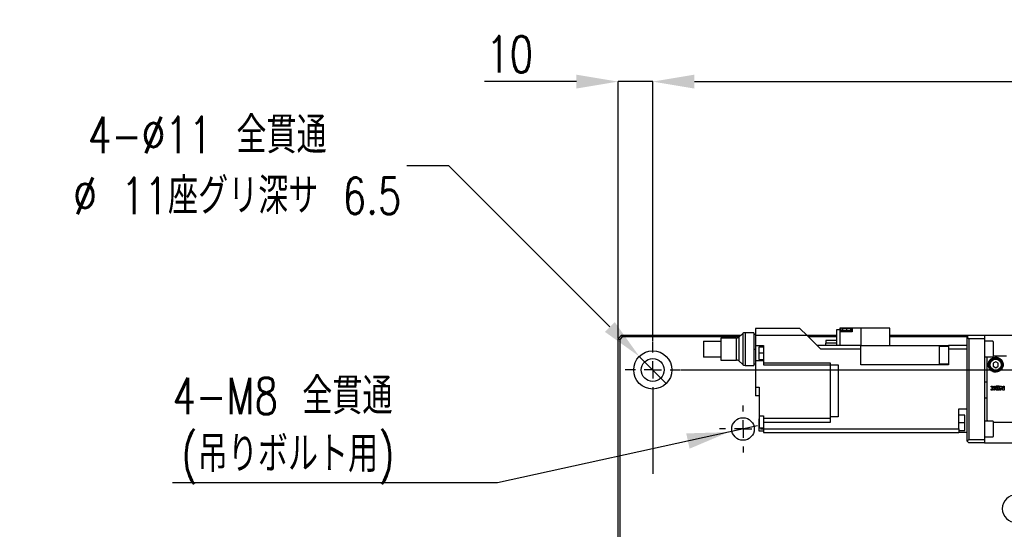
# Model space of a CAD drawing. Header units: millimetres. Extents: x 0 to 376, y -2 to 209.
# Tile 28 of 35: x 186 to 281, y 146 to 195. Entities that reach past the tile are written whole.
import ezdxf

# ---------------------------------------------------------------- set-up
doc = ezdxf.new("R2010")
doc.units = ezdxf.units.MM
doc.layers.add('SLD-0', color=7, linetype='Continuous')
doc.styles.add('SLDTEXTSTYLE1', font='TXT', dxfattribs={"width": 0.75, "bigfont": 'bigfont'})
doc.dimstyles.new('SLDDIMSTYLE0', dxfattribs={"dimtxt": 3.5, "dimasz": 4, "dimexe": 0, "dimexo": 0.0625, "dimgap": 0.875, "dimtad": 1, "dimlfac": 3, "dimrnd": 1e-09, "dimzin": 12, "dimdsep": 46, "dimtxsty": 'SLDTEXTSTYLE1', "dimsah": 1, "dimcen": 0.09, "dimadec": 0, "dimazin": 3, "dimtfac": 1, "dimtofl": 0, "dimtmove": 0, "dimatfit": 3, "dimfxl": 1, "dimfrac": 2, "dimtolj": 1, "dimtzin": 12, "dimarcsym": 0})
doc.dimstyles.new('SLDDIMSTYLE3', dxfattribs={"dimtxt": 3.5, "dimasz": 4, "dimexe": 0, "dimexo": 0.0625, "dimgap": 0.875, "dimtad": 1, "dimlfac": 3, "dimrnd": 1e-09, "dimzin": 12, "dimdsep": 46, "dimtxsty": 'SLDTEXTSTYLE1', "dimsah": 1, "dimcen": 0.09, "dimadec": 0, "dimazin": 3, "dimtfac": 1, "dimtmove": 0, "dimatfit": 0, "dimfxl": 1, "dimfrac": 2, "dimtolj": 1, "dimtzin": 12, "dimarcsym": 0})
doc.dimstyles.new('SLDDIMSTYLE8', dxfattribs={"dimtxt": 3.5, "dimasz": 4, "dimexe": 0, "dimexo": 0.0625, "dimgap": 0.875, "dimtad": 0, "dimtih": 1, "dimtoh": 1, "dimdec": 1, "dimlfac": 3, "dimrnd": 1e-09, "dimzin": 12, "dimdsep": 46, "dimtxsty": 'SLDTEXTSTYLE1', "dimblk1": 'NONE', "dimsah": 1, "dimcen": 0, "dimadec": 0, "dimazin": 3, "dimtfac": 1, "dimtmove": 0, "dimatfit": 3, "dimldrblk": 'NONE', "dimfxl": 1, "dimfrac": 2, "dimtolj": 1, "dimtzin": 12, "dimarcsym": 0})

# ---------------------------------------------------------------- blocks, each defined once
blk = doc.blocks.new('*D74')
at = {"layer": 'Defpoints', "color": 0, "transparency": 16777216}
for p in [(326.911, 189.135), (246.911, 164.135), (326.911, 120.469)]:
    blk.add_point(p, dxfattribs=at)
at = {"layer": 'SLD-0', "color": 0, "lineweight": -2, "transparency": 16777216}
for p, q in [((246.911, 164.198), (246.911, 189.135)), ((250.911, 189.135), (322.911, 189.135)), ((326.911, 120.531), (326.911, 189.135))]:
    blk.add_line(p, q, dxfattribs=at)
at = {"layer": 'SLD-0', "color": 0, "transparency": 16777216}
for points in [[(250.911, 189.802), (250.911, 188.469), (246.911, 189.135)], [(322.911, 189.802), (322.911, 188.469), (326.911, 189.135)]]:
    blk.add_solid(points, dxfattribs=at)
at = {"layer": 'SLD-0', "color": 0, "transparency": 16777216, "insert": (288.095, 193.51), "char_height": 3.5, "attachment_point": 2, "style": 'SLDTEXTSTYLE1'}
blk.add_mtext('\\A1;240', dxfattribs=at)
blk = doc.blocks.new('*D78')
at = {"layer": 'Defpoints', "color": 0, "transparency": 16777216}
for p in [(249.578, 161.469), (348.247, 161.469), (249.578, 139.802)]:
    blk.add_point(p, dxfattribs=at)
at = {"layer": 'SLD-0', "color": 0, "lineweight": -2, "transparency": 16777216}
for p, q in [((249.641, 161.469), (348.247, 161.469)), ((348.247, 143.802), (348.247, 157.469)), ((249.641, 139.802), (348.247, 139.802))]:
    blk.add_line(p, q, dxfattribs=at)
at = {"layer": 'SLD-0', "color": 0, "transparency": 16777216}
for points in [[(347.581, 157.469), (348.914, 157.469), (348.247, 161.469)], [(347.581, 143.802), (348.914, 143.802), (348.247, 139.802)]]:
    blk.add_solid(points, dxfattribs=at)
at = {"layer": 'SLD-0', "color": 0, "transparency": 16777216, "insert": (343.872, 151.522), "char_height": 3.5, "attachment_point": 2, "rotation": 90, "style": 'SLDTEXTSTYLE1'}
blk.add_mtext('\\A1;65', dxfattribs=at)
blk = doc.blocks.new('*D79')
at = {"layer": 'Defpoints', "color": 0, "transparency": 16777216}
for p in [(245.615, 162.765), (248.208, 160.172)]:
    blk.add_point(p, dxfattribs=at)
at = {"layer": 'SLD-0', "color": 0, "lineweight": -2, "transparency": 16777216}
for p, q in [((223.293, 181.088), (227.293, 181.088)), ((227.293, 181.088), (242.787, 165.594)), ((248.208, 160.172), (245.615, 162.765))]:
    blk.add_line(p, q, dxfattribs=at)
at = {"layer": 'SLD-0', "color": 0, "transparency": 16777216}
blk.add_solid([(243.258, 166.065), (242.315, 165.122), (245.615, 162.765)], dxfattribs=at)
at = {"layer": 'SLD-0', "color": 0, "transparency": 16777216, "insert": (204.13, 181.088), "char_height": 3.5, "attachment_point": 5, "style": 'SLDTEXTSTYLE1'}
blk.add_mtext('\\A1;4-∅11 全貫通\\P\u3000\u3000%%c 11座グリ深サ 6.5\\P', dxfattribs=at)
blk = doc.blocks.new('_None')
blk = doc.blocks.new('*D81')
at = {"layer": 'Defpoints', "color": 0, "transparency": 16777216}
for p in [(243.578, 189.135), (243.578, 164.469), (246.911, 164.135)]:
    blk.add_point(p, dxfattribs=at)
at = {"layer": 'SLD-0', "color": 0, "lineweight": -2, "transparency": 16777216}
for p, q in [((239.578, 189.135), (230.766, 189.135)), ((243.578, 164.531), (243.578, 189.135)), ((246.911, 189.135), (243.578, 189.135)), ((246.911, 164.198), (246.911, 189.135)), ((250.911, 189.135), (254.911, 189.135))]:
    blk.add_line(p, q, dxfattribs=at)
at = {"layer": 'SLD-0', "color": 0, "transparency": 16777216}
for points in [[(239.578, 189.802), (239.578, 188.469), (243.578, 189.135)], [(250.911, 189.802), (250.911, 188.469), (246.911, 189.135)]]:
    blk.add_solid(points, dxfattribs=at)
at = {"layer": 'SLD-0', "color": 0, "transparency": 16777216, "insert": (233.172, 193.51), "char_height": 3.5, "attachment_point": 2, "style": 'SLDTEXTSTYLE1'}
blk.add_mtext('\\A1;10', dxfattribs=at)

msp = doc.modelspace()

# ---------------------------------------------------------------- linework, layer by layer
at = {"color": 7, "linetype": 'Continuous', "lineweight": 25}
for p, q in [((243.5782, 164.4688), (243.9115, 164.8021)), ((243.9805, 164.6355), (243.7448, 164.3998)), ((243.9115, 164.8021), (255.3895, 164.8021)), ((243.9115, 164.8021), (243.9805, 164.6355)), ((255.2027, 164.6355), (243.9805, 164.6355)), ((255.5563, 164.9509), (255.1667, 164.6034)), ((255.1667, 164.6034), (255.1667, 162.3342)), ((255.5563, 164.9509), (255.5563, 161.9867)), ((256.6115, 165.0355), (255.7782, 165.0355)), ((255.7782, 165.0355), (255.7782, 161.9021)), ((256.6115, 165.0355), (256.6115, 161.9021)), ((256.7782, 164.8688), (256.6115, 164.8688)), ((256.7782, 165.4355), (256.7782, 164.7688)), ((258.5448, 165.4355), (256.7782, 165.4355)), ((258.5448, 164.7688), (256.7782, 164.7688)), ((256.7782, 164.7688), (256.7782, 163.7983)), ((261.0448, 165.4355), (258.5448, 165.4355)), ((261.7251, 164.7688), (258.5448, 164.7688)), ((261.7251, 164.7688), (261.0448, 165.4355)), ((261.6911, 164.8021), (264.5448, 164.8021)), ((261.6911, 164.8021), (264.5448, 164.8021)), ((263.0516, 163.4688), (261.7251, 164.7688)), ((264.5448, 164.6355), (261.8611, 164.6355)), ((264.5448, 164.6355), (261.8611, 164.6355)), ((264.5448, 165.3021), (264.5448, 163.8021)), ((264.8782, 165.3021), (264.5448, 165.3021)), ((264.8782, 165.4688), (264.8782, 165.3021)), ((264.9948, 165.4688), (264.8782, 165.4688)), ((264.8782, 165.3021), (264.9948, 165.3021)), ((264.8782, 165.3021), (264.8782, 165.1355)), ((264.8782, 165.1355), (264.8782, 163.8021)), ((266.074, 165.1355), (264.8782, 165.1355)), ((264.9115, 165.2355), (264.9115, 165.1355)), ((265.5448, 165.2355), (264.9115, 165.2355)), ((264.9948, 165.3021), (264.9948, 165.4688)), ((266.0073, 165.4688), (264.9948, 165.4688)), ((265.1448, 165.4021), (265.1448, 165.2355)), ((265.5448, 165.4021), (265.1448, 165.4021)), ((265.9448, 165.4021), (265.5448, 165.4021)), ((265.5448, 165.2355), (265.5448, 165.4021)), ((266.0073, 165.2355), (265.5448, 165.2355)), ((265.5448, 165.1355), (265.5448, 165.2355)), ((265.9448, 165.2355), (265.9448, 165.4021)), ((266.0073, 165.4688), (266.0073, 165.1355)), ((266.074, 165.4688), (266.0073, 165.4688)), ((266.074, 165.4688), (266.074, 165.1355)), ((266.8782, 165.4688), (266.074, 165.4688)), ((266.8782, 165.4688), (266.8782, 163.8021)), ((269.6782, 165.4688), (266.8782, 165.4688)), ((269.6782, 163.8021), (269.6782, 165.4688)), ((269.6782, 164.8021), (277.2782, 164.8021)), ((277.1115, 164.6355), (269.6782, 164.6355)), ((277.1115, 164.6355), (269.6782, 164.6355)), ((277.1115, 164.6355), (277.2782, 164.8021)), ((277.2782, 164.4688), (277.1115, 164.6355)), ((277.1115, 154.6355), (277.1115, 164.6355)), ((277.1115, 155.4688), (277.1115, 164.6355)), ((277.2782, 164.8021), (278.7782, 164.8021)), ((278.7782, 164.8021), (278.7782, 164.4688)), ((278.7782, 164.8021), (282.7782, 164.8021)), ((243.5782, 129.3021), (243.5782, 164.4688)), ((243.5782, 164.4688), (243.7448, 164.3998)), ((243.7448, 164.3998), (243.7448, 129.3021)), ((251.7782, 164.2355), (253.4448, 164.2355)), ((251.7782, 164.2355), (251.7782, 162.7021)), ((254.9448, 164.5188), (253.4448, 164.5188)), ((253.4448, 164.5188), (253.4448, 162.4188)), ((254.9448, 162.4188), (254.9448, 164.5188)), ((256.7782, 163.7983), (257.5448, 163.7983)), ((256.7782, 163.7983), (256.7782, 162.3316)), ((257.5448, 163.6483), (257.1115, 163.6483)), ((257.1115, 163.6483), (257.1115, 163.0649)), ((257.5448, 163.7983), (257.5448, 162.1607)), ((264.7115, 163.8021), (262.7115, 163.8021)), ((264.5448, 164.3021), (263.5448, 164.3021)), ((263.5448, 164.3021), (263.5448, 164.0521)), ((264.5448, 164.0521), (263.5448, 164.0521)), ((263.5448, 163.8021), (263.5448, 164.0521)), ((266.8782, 163.8021), (264.7115, 163.8021)), ((266.8782, 163.4688), (266.8782, 163.8021)), ((266.8782, 163.8021), (275.3115, 163.8021)), ((274.4448, 163.7342), (275.3115, 163.7342)), ((274.4448, 162.0367), (274.4448, 163.7342)), ((275.3115, 163.8021), (275.3115, 163.4688)), ((277.1115, 163.8021), (275.3115, 163.8021)), ((277.2782, 164.4688), (277.2782, 154.8021)), ((278.7782, 164.4688), (277.2782, 164.4688)), ((278.7782, 164.4688), (278.7782, 154.8021)), ((279.5698, 164.2188), (278.7782, 164.2188)), ((279.6115, 164.1771), (279.6115, 162.7627)), ((253.4448, 162.7021), (251.7782, 162.7021)), ((256.6115, 163.4688), (256.7782, 163.4688)), ((257.5448, 163.0649), (257.1115, 163.0649)), ((257.1115, 163.0649), (257.1115, 162.4816)), ((264.7115, 163.4688), (263.0516, 163.4688)), ((266.8782, 163.4688), (264.7115, 163.4688)), ((266.8782, 161.9688), (266.8782, 163.4688)), ((275.3115, 163.4688), (275.3115, 161.9688)), ((277.1115, 163.4688), (275.3115, 163.4688)), ((278.7782, 162.7188), (279.5698, 162.7188)), ((280.8782, 162.8005), (279.6115, 162.8005)), ((279.6115, 162.7627), (279.6115, 162.7605)), ((253.4448, 162.4188), (254.9448, 162.4188)), ((255.1667, 162.3342), (255.5563, 161.9867)), ((255.7782, 161.9021), (256.6115, 161.9021)), ((256.6115, 162.0688), (256.7782, 162.0688)), ((257.5448, 162.3316), (256.7782, 162.3316)), ((256.7782, 162.3316), (256.7782, 159.8021)), ((257.1115, 162.4816), (257.5448, 162.4816)), ((257.5448, 162.1607), (263.9448, 162.1607)), ((257.5448, 162.1607), (257.5448, 161.9481)), ((257.5448, 161.9481), (263.9448, 161.9481)), ((263.9448, 162.1607), (263.9448, 161.9688)), ((263.9448, 161.9688), (264.7115, 161.9688)), ((263.9448, 161.9688), (263.9448, 156.9688)), ((264.7115, 161.9688), (264.7115, 156.9688)), ((275.3115, 161.9688), (266.8782, 161.9688)), ((275.3115, 162.0367), (274.4448, 162.0367)), ((279.8448, 162.2575), (279.5948, 162.1131)), ((279.5948, 162.1131), (279.5948, 161.8245)), ((279.5948, 161.8245), (279.8448, 161.6801)), ((280.0948, 162.1131), (279.8448, 162.2575)), ((279.8448, 161.6801), (280.0948, 161.8245)), ((280.0948, 161.8245), (280.0948, 162.1131)), ((256.7782, 159.8021), (257.1448, 159.8021)), ((256.7782, 159.8021), (256.7782, 158.9688)), ((257.1448, 159.8021), (257.1448, 157.0688)), ((278.9782, 160.3021), (278.7782, 160.3021)), ((279.4222, 159.9215), (279.4534, 159.9215)), ((279.4222, 159.8348), (279.4222, 159.9215)), ((279.5691, 159.7221), (279.4222, 159.8348)), ((279.5062, 159.9036), (279.6562, 159.7886)), ((279.6562, 159.9215), (279.7428, 159.9215)), ((279.6562, 159.7886), (279.6562, 159.9215)), ((279.7428, 159.9215), (279.7428, 159.5228)), ((279.9295, 159.9301), (280.1722, 159.9301)), ((279.9295, 159.8435), (280.0855, 159.8435)), ((280.0855, 159.8435), (280.0855, 159.7741)), ((280.1722, 159.9301), (280.1722, 159.5228)), ((280.2488, 159.9215), (280.2996, 159.9215)), ((280.2488, 159.5228), (280.2488, 159.9215)), ((280.3609, 159.8961), (280.5608, 159.6961)), ((280.5608, 159.9215), (280.6475, 159.9215)), ((280.5608, 159.6961), (280.5608, 159.9215)), ((280.6475, 159.9215), (280.6475, 159.5228)), ((257.1448, 158.9688), (256.7782, 158.9688)), ((279.4222, 159.6095), (279.5691, 159.7221)), ((279.4222, 159.5228), (279.4222, 159.6095)), ((279.4534, 159.5228), (279.4222, 159.5228)), ((279.6562, 159.6557), (279.5062, 159.5407)), ((279.6562, 159.5228), (279.6562, 159.6557)), ((279.7428, 159.5228), (279.6562, 159.5228)), ((280.0855, 159.7741), (279.9295, 159.7741)), ((279.9728, 159.6875), (280.0855, 159.6875)), ((280.0855, 159.6095), (279.9728, 159.6095)), ((280.1722, 159.5228), (279.9728, 159.5228)), ((280.0855, 159.6875), (280.0855, 159.6095)), ((280.3355, 159.5228), (280.2488, 159.5228)), ((280.3355, 159.7481), (280.3355, 159.5228)), ((280.5354, 159.5482), (280.3355, 159.7481)), ((280.6475, 159.5228), (280.5967, 159.5228)), ((278.7782, 158.8021), (278.9782, 158.8021)), ((257.1448, 157.0688), (257.5448, 157.0688)), ((257.1448, 157.0688), (257.1448, 155.8688)), ((257.5448, 157.0688), (257.5448, 156.8116)), ((263.9448, 156.9688), (263.9448, 156.4116)), ((264.7115, 156.9688), (263.9448, 156.9688)), ((276.3115, 157.7355), (277.1115, 157.7355)), ((276.3115, 155.8021), (276.3115, 157.7355)), ((276.8782, 157.1446), (276.3115, 157.1446)), ((276.8782, 156.3946), (276.8782, 157.1446)), ((257.1448, 156.7893), (257.1115, 156.7893)), ((257.1115, 156.7893), (257.1115, 156.206)), ((257.1115, 156.206), (257.1115, 155.6227)), ((257.1115, 156.206), (257.1448, 156.206)), ((263.9448, 156.8116), (257.5448, 156.8116)), ((257.5448, 156.8116), (257.5448, 156.4116)), ((257.5448, 156.4116), (257.5448, 155.8021)), ((263.9448, 156.4116), (257.5448, 156.4116)), ((276.8782, 156.3946), (276.3115, 156.3946)), ((276.8782, 155.6446), (276.8782, 156.3946)), ((279.5698, 156.5521), (278.7782, 156.5521)), ((279.6115, 156.5105), (279.6115, 155.1194)), ((279.6115, 156.4688), (281.9615, 156.4688)), ((257.1115, 155.6227), (257.5448, 155.6227)), ((257.5448, 155.8688), (257.1448, 155.8688)), ((257.5448, 155.8021), (258.5448, 155.8021)), ((257.5448, 155.8021), (257.5448, 155.4688)), ((257.5448, 155.4688), (258.5448, 155.4688)), ((258.5448, 155.8021), (265.2115, 155.8021)), ((258.5448, 155.4688), (265.2115, 155.4688)), ((265.2115, 155.8021), (266.8782, 155.8021)), ((265.2115, 155.4688), (266.8782, 155.4688)), ((266.8782, 155.8021), (275.3115, 155.8021)), ((266.8782, 155.4688), (275.3115, 155.4688)), ((275.3115, 155.8021), (276.3115, 155.8021)), ((275.3115, 155.4688), (276.3115, 155.4688)), ((276.3115, 155.8021), (276.3115, 155.4688)), ((276.3115, 155.6446), (276.8782, 155.6446)), ((277.1115, 155.4688), (276.3115, 155.4688)), ((279.6115, 155.1194), (279.6115, 155.0938)), ((277.1115, 154.6355), (277.2782, 154.8021)), ((277.2782, 154.4688), (277.1115, 154.6355)), ((277.2782, 154.8021), (278.7782, 154.8021)), ((278.7782, 154.4688), (277.2782, 154.4688)), ((278.7782, 155.0521), (279.5698, 155.0521)), ((278.7782, 154.8021), (278.7782, 154.4688)), ((278.7782, 154.4688), (282.7782, 154.4688))]:
    msp.add_line(p, q, dxfattribs=at)
for centre, radius in [((246.9115, 161.4688), 1.8333), ((246.9115, 161.4688), 1.1), ((279.8448, 161.9688), 0.6333), ((279.8448, 161.9688), 0.5333), ((255.5782, 155.8021), 1.0823)]:
    msp.add_circle(centre, radius, dxfattribs=at)
for centre, radius, start, end in [((254.9448, 164.8521), 0.3333, 270, 311.734266), ((255.7782, 164.7021), 0.3333, 90, 131.734266), ((279.5698, 164.1771), 0.0417, 0, 90), ((279.5698, 162.7605), 0.0417, 270, 360), ((254.9448, 162.0855), 0.3333, 48.265734, 90), ((255.7782, 162.2355), 0.3333, 228.265734, 270), ((279.3115, 156.8021), 0.3333, 180, 228.590378), ((279.5698, 156.5105), 0.0417, 0, 90), ((279.5698, 155.0938), 0.0417, 270, 0), ((281.8115, 148.1539), 1.3333, 90, 270)]:
    msp.add_arc(centre, radius, start, end, dxfattribs=at)
for points, knots in [([(279.0956, 162.7188), (279.0716, 162.6952), (279.0209, 162.6452), (278.9841, 162.5535), (278.9798, 162.4916), (278.9782, 162.467)], [0, 0, 0, 0, 0.35035619, 0.74180837, 1, 1, 1, 1]), ([(279.3115, 162.4475), (279.3746, 162.506), (279.4692, 162.5937), (279.6294, 162.6561), (279.7378, 162.6789), (279.8203, 162.6868), (279.908, 162.6843), (280.0089, 162.6694), (280.1926, 162.6117), (280.3887, 162.467), (280.5457, 162.2054), (280.5774, 161.9053), (280.5, 161.6439), (280.3474, 161.4382), (280.1406, 161.3002), (279.9065, 161.243), (279.6861, 161.2594), (279.4903, 161.335), (279.3727, 161.4242), (279.3205, 161.4804), (279.3115, 161.4901)], [0, 0, 0, 0, 0.0996169, 0.149423, 0.1687993, 0.1883862, 0.2057477, 0.2255228, 0.2629518, 0.3806889, 0.5060595, 0.6053459, 0.6803547, 0.7395531, 0.7991184, 0.8502623, 0.8968439, 0.9426189, 0.9901391, 1, 1, 1, 1]), ([(278.9782, 162.467), (278.9782, 162.4175), (278.9782, 162.3415), (278.9782, 161.9727), (278.9782, 161.5993), (278.9782, 161.1419), (278.9782, 160.4822), (278.9782, 159.5843), (278.9782, 158.6923), (278.9782, 158.0444), (278.9782, 157.5998), (278.9782, 157.242), (278.9782, 156.8962), (278.9782, 156.8392), (278.9782, 156.8021)], [0, 0, 0, 0, 0.1198496, 0.1842581, 0.25, 0.3157419, 0.3801504, 0.5, 0.6198496, 0.6842581, 0.75, 0.8157419, 0.8801504, 1, 1, 1, 1]), ([(279.3115, 161.4901), (279.2756, 161.5375), (279.1704, 161.6768), (279.1138, 161.9086), (279.1451, 162.2186), (279.2574, 162.3731), (279.3115, 162.4475)], [0, 0, 0, 0, 0.1409094, 0.4135073, 0.7178363, 1, 1, 1, 1]), ([(279.4534, 159.9215), (279.4632, 159.9206), (279.4823, 159.9189), (279.4983, 159.9086), (279.5062, 159.9036)], [0, 0, 0, 0, 0.51396429, 1, 1, 1, 1]), ([(279.8621, 159.7079), (279.8515, 159.7166), (279.8303, 159.734), (279.8117, 159.7715), (279.8059, 159.8124), (279.8141, 159.8531), (279.8353, 159.8889), (279.8671, 159.9155), (279.9005, 159.9285), (279.9218, 159.9297), (279.9295, 159.9301)], [0, 0, 0, 0, 0.131957, 0.2639132, 0.3959039, 0.5280779, 0.6605117, 0.7930301, 0.9252595, 1, 1, 1, 1]), ([(279.9295, 159.7741), (279.9256, 159.7745), (279.9178, 159.7753), (279.9074, 159.7812), (279.8995, 159.79), (279.895, 159.801), (279.8944, 159.8129), (279.8977, 159.8242), (279.9046, 159.8339), (279.9144, 159.8407), (279.9232, 159.8433), (279.9283, 159.8434), (279.9295, 159.8435)], [0, 0, 0, 0, 0.1072093, 0.2144172, 0.3216642, 0.4290116, 0.5364896, 0.6440801, 0.7516976, 0.8592129, 0.9665279, 1, 1, 1, 1]), ([(280.2996, 159.9215), (280.3093, 159.9205), (280.3287, 159.9186), (280.349, 159.9071), (280.3585, 159.8983), (280.3609, 159.8961)], [0, 0, 0, 0, 0.427803, 0.8555733, 1, 1, 1, 1]), ([(279.5062, 159.5407), (279.4978, 159.5354), (279.4817, 159.5251), (279.4626, 159.5236), (279.4534, 159.5228)], [0, 0, 0, 0, 0.5155224, 1, 1, 1, 1]), ([(279.9728, 159.5228), (279.9587, 159.5242), (279.9304, 159.527), (279.8928, 159.5486), (279.8642, 159.5805), (279.8479, 159.6203), (279.8456, 159.6632), (279.8541, 159.6925), (279.8613, 159.7064), (279.8621, 159.7079)], [0, 0, 0, 0, 0.1634155, 0.3268285, 0.4903074, 0.6538175, 0.8172377, 0.9805866, 1, 1, 1, 1]), ([(279.9728, 159.6095), (279.9684, 159.6099), (279.9597, 159.6108), (279.948, 159.6175), (279.9391, 159.6274), (279.934, 159.6397), (279.9333, 159.6531), (279.9371, 159.6659), (279.9449, 159.6767), (279.9558, 159.6844), (279.9657, 159.6872), (279.9715, 159.6874), (279.9728, 159.6875)], [0, 0, 0, 0, 0.1073693, 0.2147384, 0.3221099, 0.429481, 0.5368466, 0.6442108, 0.7515827, 0.8589621, 0.9663373, 1, 1, 1, 1]), ([(280.5967, 159.5228), (280.587, 159.5238), (280.5675, 159.5257), (280.5472, 159.5372), (280.5378, 159.546), (280.5354, 159.5482)], [0, 0, 0, 0, 0.42909438, 0.85818262, 1, 1, 1, 1])]:
    msp.add_open_spline(points, degree=3, knots=knots, dxfattribs=at)
at = {"layer": 'SLD-0', "color": 0}
for p, q in [((246.9115, 163.1355), (246.9115, 164.1355)), ((246.9115, 161.4688), (246.9115, 162.3021)), ((245.2448, 161.4688), (244.2448, 161.4688)), ((246.9115, 161.4688), (246.0782, 161.4688)), ((246.9115, 161.4688), (246.9115, 160.6355)), ((246.9115, 161.4688), (247.7448, 161.4688)), ((248.5782, 161.4688), (249.5782, 161.4688)), ((246.9115, 159.8021), (246.9115, 151.4956)), ((255.5782, 157.4688), (255.5782, 158.0521)), ((256.9622, 156.1045), (254.1941, 155.4997)), ((255.5782, 155.8021), (255.5782, 156.6355)), ((254.1941, 155.4997), (231.9949, 150.6494)), ((253.9115, 155.8021), (253.3282, 155.8021)), ((255.5782, 155.8021), (254.7448, 155.8021)), ((255.5782, 155.8021), (255.5782, 154.9688)), ((255.5782, 155.8021), (256.4115, 155.8021)), ((257.2448, 155.8021), (257.8282, 155.8021)), ((255.5782, 154.1355), (255.5782, 153.5521)), ((231.9949, 150.6494), (200.7887, 150.6494))]:
    msp.add_line(p, q, dxfattribs=at)
msp.add_solid([(254.1941, 155.4997), (250.1262, 155.3786), (250.4464, 153.9132)], dxfattribs=at)

# ---------------------------------------------------------------- texts
at = {"layer": 'SLD-0', "color": 0, "char_height": 3.5, "attachment_point": 1, "style": 'SLDTEXTSTYLE1'}
for s, insert in [('4-M8 全貫通', (200.7887, 160.7174)), ('(吊りボルト用)', (201.6418, 155.1612))]:
    msp.add_mtext(s, dxfattribs=dict(at, insert=insert))

# ---------------------------------------------------------------- dimensions: what is measured, and where the dimension line sits
at = {"layer": 'SLD-0'}
dim = msp.add_diameter_dim_2p(p1=(248.2078, 160.1724), p2=(245.6151, 162.7652), text='4-<> 全貫通\\P\u3000\u3000%%c 11座グリ深サ 6.5\\P', dimstyle='SLDDIMSTYLE8', dxfattribs=at)
dim.commit()
dim.dimension.update_dxf_attribs({"geometry": '*D79', "text_midpoint": (204.1302, 181.0875), "dimtype": 163})
for base, p2, dimstyle, picture, middle in [((243.5782, 189.1355), (243.5782, 164.4688), 'SLDDIMSTYLE3', '*D81', (233.1719, 189.1355)), ((326.9112, 189.1355), (326.9112, 120.4688), 'SLDDIMSTYLE0', '*D74', (288.0951, 189.1355))]:
    dim = msp.add_linear_dim(base=base, p1=(246.9115, 164.1355), p2=p2, dimstyle=dimstyle, dxfattribs=at)
    dim.commit()
    dim.dimension.update_dxf_attribs({"geometry": picture, "text_midpoint": middle, "dimtype": 160})
dim = msp.add_linear_dim(base=(348.2474, 161.4688), p1=(249.5782, 139.8021), p2=(249.5782, 161.4688), angle=90, dimstyle='SLDDIMSTYLE0', dxfattribs=at)
dim.commit()
dim.dimension.update_dxf_attribs({"geometry": '*D78', "text_midpoint": (348.2474, 151.5215), "dimtype": 160})

doc.saveas('drawing.dxf')
